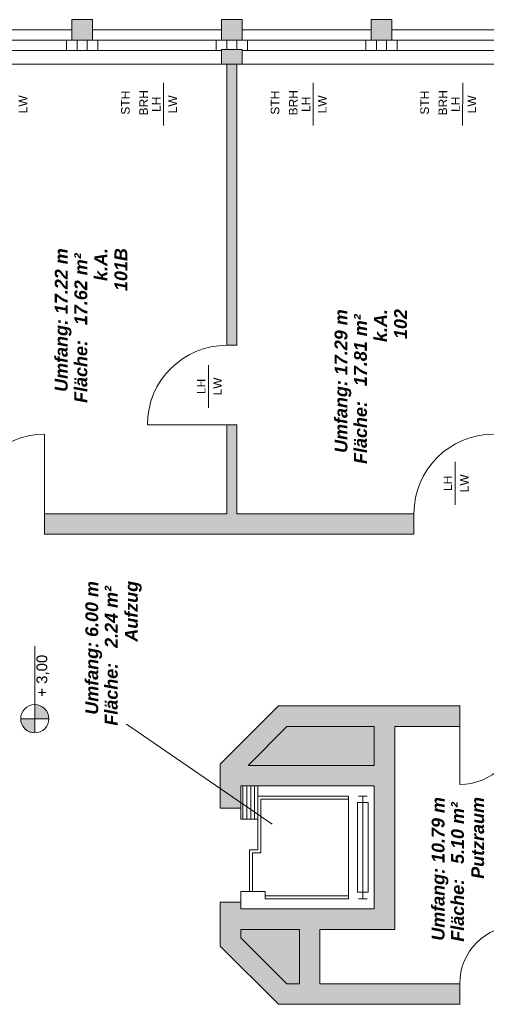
# Model space of a CAD drawing. Header units: metres. Extents: x -167 to 152, y -127 to 99.
# Tile 217 of 225: x 4.06 to 9.52, y 63.24 to 74.76. Entities that reach past the tile are written whole.
import ezdxf

# ---------------------------------------------------------------- set-up
doc = ezdxf.new("R2010")
doc.units = ezdxf.units.M
doc.linetypes.add('gestrichelt - 02', pattern=[4, 2, -2])
doc.layers.add('_OG 1 - B (3D)', color=7, linetype='Continuous', lineweight=9)
doc.layers.add('COE_Bestand-allg.', color=7, linetype='Continuous', lineweight=9)
doc.styles.add('Arial', font='arial.ttf')
doc.styles.add('Arial (bold italic)', font='arialbi.ttf')

# ---------------------------------------------------------------- blocks, each defined once
blk = doc.blocks.new('Group-17')
at = {"layer": 'COE_Bestand-allg.', "linetype": 'Continuous', "lineweight": 0, "transparency": 33554687}
for points in [[(4.91, 74.518), (4.91, 74.758), (4.67, 74.758), (4.67, 74.518)], [(6.66, 74.518), (6.66, 74.758), (6.42, 74.758), (6.42, 74.518)], [(8.41, 74.518), (8.41, 74.758), (8.17, 74.758), (8.17, 74.518)], [(6.66, 74.238), (6.66, 74.41), (6.42, 74.41), (6.42, 74.238)], [(6.597, 70.948), (6.597, 74.238), (6.482, 74.238), (6.482, 70.948)], [(8.67, 68.738), (8.67, 68.978), (6.597, 68.978), (6.597, 70.018), (6.482, 70.018), (6.482, 68.978), (4.35, 68.978), (4.35, 68.738)], [(9.205, 66.728), (7.085, 66.728), (6.405, 66.048), (6.405, 65.533), (6.645, 65.533), (6.645, 65.793), (8.205, 65.793), (8.205, 64.353), (6.645, 64.353), (6.645, 64.433), (6.405, 64.433), (6.405, 63.918), (7.085, 63.238), (9.205, 63.238), (9.205, 63.478), (7.57, 63.478), (7.57, 64.113), (8.445, 64.113), (8.445, 66.488), (9.205, 66.488)]]:
    blk.add_hatch(color=252, dxfattribs=at).paths.add_polyline_path(points)
h = blk.add_hatch(color=252, dxfattribs=at)
edge = h.paths.add_edge_path()
edge.add_arc((4.235, 66.579), 0.165, 0, 90)
edge.add_line((4.235, 66.744), (4.235, 66.579))
edge.add_line((4.235, 66.579), (4.4, 66.579))
h = blk.add_hatch(color=252, dxfattribs=at)
edge = h.paths.add_edge_path()
edge.add_line((4.235, 66.414), (4.235, 66.579))
edge.add_line((4.235, 66.579), (4.07, 66.579))
edge.add_arc((4.235, 66.579), 0.165, 180, 270)
at = {"layer": 'COE_Bestand-allg.', "color": 7, "linetype": 'Continuous', "lineweight": 9, "transparency": 33554687}
for p, q in [((4.67, 74.638), (3.16, 74.638)), ((4.91, 74.638), (6.42, 74.638)), ((8.17, 74.638), (6.66, 74.638)), ((8.41, 74.638), (9.92, 74.638)), ((4.607, 74.518), (3.223, 74.518)), ((4.67, 74.518), (4.607, 74.518)), ((4.607, 74.518), (4.607, 74.398)), ((4.732, 74.518), (4.732, 74.398)), ((4.847, 74.518), (4.847, 74.398)), ((4.91, 74.518), (4.972, 74.518)), ((4.972, 74.518), (4.972, 74.398)), ((4.972, 74.518), (6.357, 74.518)), ((6.42, 74.518), (6.357, 74.518)), ((6.357, 74.518), (6.357, 74.398)), ((6.482, 74.518), (6.482, 74.41)), ((6.597, 74.518), (6.597, 74.41)), ((6.66, 74.518), (6.723, 74.518)), ((8.107, 74.518), (6.723, 74.518)), ((6.723, 74.518), (6.723, 74.398)), ((8.17, 74.518), (8.107, 74.518)), ((8.107, 74.518), (8.107, 74.398)), ((8.232, 74.518), (8.232, 74.398)), ((8.347, 74.518), (8.347, 74.398)), ((8.41, 74.518), (8.472, 74.518)), ((8.472, 74.518), (8.472, 74.398)), ((8.472, 74.518), (9.857, 74.518)), ((4.607, 74.398), (3.223, 74.398)), ((4.732, 74.398), (4.607, 74.398)), ((4.847, 74.398), (4.732, 74.398)), ((4.847, 74.398), (4.972, 74.398)), ((4.972, 74.398), (6.357, 74.398)), ((6.42, 74.398), (6.357, 74.398)), ((6.66, 74.398), (6.723, 74.398)), ((8.107, 74.398), (6.723, 74.398)), ((8.232, 74.398), (8.107, 74.398)), ((8.347, 74.398), (8.232, 74.398)), ((8.347, 74.398), (8.472, 74.398)), ((8.472, 74.398), (9.857, 74.398)), ((6.42, 74.238), (3.16, 74.238)), ((6.482, 70.948), (6.482, 74.238)), ((6.597, 70.948), (6.597, 74.238)), ((9.92, 74.238), (6.66, 74.238)), ((5.739, 73.518), (5.741, 74.017)), ((7.489, 73.518), (7.491, 74.017)), ((9.239, 73.518), (9.241, 74.017)), ((6.482, 70.948), (6.597, 70.948)), ((6.266, 70.216), (6.266, 70.716)), ((6.482, 70.018), (5.552, 70.018)), ((6.482, 68.978), (6.482, 70.018)), ((6.482, 70.018), (6.597, 70.018)), ((6.597, 68.978), (6.597, 70.018)), ((4.35, 68.978), (4.35, 69.908)), ((9.151, 69.083), (9.151, 69.583)), ((4.35, 68.978), (6.482, 68.978)), ((4.35, 68.978), (4.35, 68.738)), ((6.597, 68.978), (8.67, 68.978)), ((8.67, 68.978), (8.67, 68.738)), ((4.35, 68.738), (8.67, 68.738)), ((4.235, 67.426), (4.235, 66.744)), ((4.235, 66.744), (4.235, 66.414)), ((7.085, 66.728), (6.405, 66.048)), ((7.085, 66.728), (9.205, 66.728)), ((9.205, 66.728), (9.205, 66.488)), ((4.07, 66.579), (4.4, 66.579)), ((5.307, 66.516), (7.011, 65.346)), ((7.184, 66.488), (6.729, 66.033)), ((7.184, 66.488), (8.205, 66.488)), ((8.205, 66.488), (8.205, 66.033)), ((8.445, 66.488), (8.445, 64.113)), ((8.445, 66.488), (9.205, 66.488)), ((9.205, 66.488), (9.205, 65.808)), ((6.405, 66.048), (6.405, 65.533)), ((6.729, 66.033), (8.205, 66.033)), ((6.645, 65.793), (6.645, 65.533)), ((6.645, 65.793), (8.205, 65.793)), ((8.205, 65.793), (8.205, 64.353)), ((6.845, 65.673), (7.905, 65.673)), ((6.845, 65.673), (6.845, 65.043)), ((7.905, 65.673), (7.905, 64.473)), ((8.122, 65.673), (8.022, 65.673)), ((8.072, 65.598), (8.072, 65.673)), ((6.88, 65.638), (7.905, 65.638)), ((6.88, 65.638), (6.88, 65.008)), ((8.072, 65.598), (8.072, 64.548)), ((6.405, 65.533), (6.645, 65.533)), ((6.745, 65.043), (6.745, 64.558)), ((6.745, 65.043), (6.845, 65.043)), ((6.78, 65.008), (6.78, 64.558)), ((6.78, 65.008), (6.88, 65.008)), ((6.645, 64.558), (6.93, 64.558)), ((6.645, 64.558), (6.645, 64.433)), ((6.93, 64.558), (6.93, 64.473)), ((8.072, 64.548), (8.072, 64.473)), ((6.405, 64.433), (6.405, 63.918)), ((6.405, 64.433), (6.645, 64.433)), ((6.645, 64.433), (6.645, 64.353)), ((6.93, 64.508), (7.905, 64.508)), ((6.93, 64.473), (7.905, 64.473)), ((8.122, 64.473), (8.022, 64.473)), ((6.645, 64.353), (8.205, 64.353)), ((6.645, 64.113), (6.645, 64.017)), ((6.645, 64.113), (7.33, 64.113)), ((7.33, 64.113), (7.33, 63.478)), ((7.57, 64.113), (8.445, 64.113)), ((7.57, 64.113), (7.57, 63.478)), ((6.645, 64.017), (7.184, 63.478)), ((6.405, 63.918), (7.085, 63.238)), ((7.184, 63.478), (7.33, 63.478)), ((7.57, 63.478), (9.205, 63.478)), ((9.205, 63.478), (9.205, 63.238)), ((7.085, 63.238), (9.205, 63.238))]:
    blk.add_line(p, q, dxfattribs=at)
at = {"layer": 'COE_Bestand-allg.', "color": 7, "linetype": 'gestrichelt - 02', "lineweight": 9, "transparency": 33554687}
for p, q in [((6.67, 65.403), (6.67, 65.793)), ((6.715, 65.403), (6.715, 65.793)), ((6.76, 65.403), (6.76, 65.793)), ((6.805, 65.403), (6.805, 65.793)), ((6.845, 65.656), (6.845, 65.793))]:
    blk.add_line(p, q, dxfattribs=at)
at = {"layer": 'COE_Bestand-allg.', "color": 7, "linetype": 'Continuous', "lineweight": 9, "transparency": 33554687, "flags": 128}
for points in [[(4.91, 74.518), (4.91, 74.758), (4.67, 74.758), (4.67, 74.518)], [(4.67, 74.518), (4.91, 74.518), (4.91, 74.758), (4.67, 74.758)], [(6.66, 74.518), (6.66, 74.758), (6.42, 74.758), (6.42, 74.518)], [(6.66, 74.518), (6.42, 74.518), (6.42, 74.758), (6.66, 74.758)], [(8.41, 74.518), (8.41, 74.758), (8.17, 74.758), (8.17, 74.518)], [(8.17, 74.518), (8.41, 74.518), (8.41, 74.758), (8.17, 74.758)], [(6.66, 74.238), (6.66, 74.41), (6.42, 74.41), (6.42, 74.238)], [(6.66, 74.238), (6.42, 74.238), (6.42, 74.41), (6.66, 74.41)], [(6.597, 70.948), (6.597, 74.238), (6.482, 74.238), (6.482, 70.948)], [(8.67, 68.738), (8.67, 68.978), (6.597, 68.978), (6.597, 70.018), (6.482, 70.018), (6.482, 68.978), (4.35, 68.978), (4.35, 68.738)], [(9.205, 66.728), (7.085, 66.728), (6.405, 66.048), (6.405, 65.533), (6.645, 65.533), (6.645, 65.793), (8.205, 65.793), (8.205, 64.353), (6.645, 64.353), (6.645, 64.433), (6.405, 64.433), (6.405, 63.918), (7.085, 63.238), (9.205, 63.238), (9.205, 63.478), (7.57, 63.478), (7.57, 64.113), (8.445, 64.113), (8.445, 66.488), (9.205, 66.488)], [(8.135, 65.598), (8.01, 65.598), (8.01, 64.548), (8.135, 64.548)]]:
    blk.add_lwpolyline(points, close=True, dxfattribs=at)
for points in [[(4.4, 66.579, 0.414214), (4.235, 66.744), (4.235, 66.579)], [(4.235, 66.414), (4.235, 66.579), (4.07, 66.579, 0.414214)]]:
    blk.add_lwpolyline(points, format="xyb", close=True, dxfattribs=at)
blk.add_lwpolyline([(6.645, 65.533), (6.645, 65.403), (6.845, 65.403)], dxfattribs=at)
at = {"layer": 'COE_Bestand-allg.', "color": 7, "linetype": 'Continuous', "lineweight": 9, "transparency": 33554687}
blk.add_circle((4.235, 66.579), 0.165, dxfattribs=at)
for centre, radius, start, end in [((6.482, 70.018), 0.93, 90, 180), ((4.35, 68.978), 0.93, 90, 180), ((9.6, 68.978), 0.93, 90, 180), ((9.205, 66.488), 0.68, 270, 0), ((9.885, 63.478), 0.68, 90, 180)]:
    blk.add_arc(centre, radius, start, end, dxfattribs=at)
at = {"layer": 'COE_Bestand-allg.', "color": 7, "transparency": 33554687}
for s, insert, char_height, attachment_point, rotation, line_spacing_factor, style in [('LW', (4.147, 73.767), 0.1002, 8, 89.8159, 0.25, 'Arial'), ('STH', (5.245, 73.787), 0.1002, 2, 89.6286, 0.25, 'Arial'), ('BRH', (5.558, 73.785), 0.1002, 8, 89.6286, 0.25, 'Arial'), ('LW', (5.897, 73.767), 0.1002, 8, 89.8159, 0.25, 'Arial'), ('STH', (6.995, 73.787), 0.1002, 2, 89.6286, 0.25, 'Arial'), ('BRH', (7.308, 73.785), 0.1002, 8, 89.6286, 0.25, 'Arial'), ('LW', (7.647, 73.767), 0.1002, 8, 89.8159, 0.25, 'Arial'), ('STH', (8.745, 73.787), 0.1002, 2, 89.6286, 0.25, 'Arial'), ('BRH', (9.058, 73.785), 0.1002, 8, 89.6286, 0.25, 'Arial'), ('LW', (9.397, 73.767), 0.1002, 8, 89.8159, 0.25, 'Arial'), ('LH', (5.606, 73.768), 0.1002, 2, 89.8159, 0.25, 'Arial'), ('LH', (7.356, 73.768), 0.1002, 2, 89.8159, 0.25, 'Arial'), ('LH', (9.106, 73.768), 0.1002, 2, 89.8159, 0.25, 'Arial'), ('k.A.', (4.933, 71.7), 0.1503, 1, 90, 0.25, 'Arial (bold italic)'), ('101B', (5.167, 71.583), 0.1503, 1, 90, 0.25, 'Arial (bold italic)'), ('Umfang: 17.22 m', (4.469, 70.403), 0.15027, 1, 90, 0.25, 'Arial (bold italic)'), ('Fläche:   17.62 m² ', (4.698, 70.274), 0.15027, 1, 90, 0.25, 'Arial (bold italic)'), ('k.A.', (8.204, 70.986), 0.1503, 1, 90, 0.25, 'Arial (bold italic)'), ('102', (8.438, 71.021), 0.1503, 1, 90, 0.25, 'Arial (bold italic)'), ('Umfang: 17.29 m', (7.741, 69.689), 0.15027, 1, 90, 0.25, 'Arial (bold italic)'), ('Fläche:   17.81 m² ', (7.969, 69.56), 0.15027, 1, 90, 0.25, 'Arial (bold italic)'), ('LH', (6.131, 70.466), 0.1002, 2, 90, 0.25, 'Arial'), ('LW', (6.422, 70.466), 0.1002, 8, 90, 0.25, 'Arial'), ('LH', (9.016, 69.333), 0.1002, 2, 90, 0.25, 'Arial'), ('LW', (9.308, 69.333), 0.1002, 8, 90, 0.25, 'Arial'), ('Umfang: 6.00 m', (4.826, 66.626), 0.15027, 1, 90, 0.25, 'Arial (bold italic)'), ('Aufzug', (5.289, 67.48), 0.1503, 1, 90, 0.25, 'Arial (bold italic)'), ('Fläche:   2.24 m² ', (5.054, 66.498), 0.15027, 1, 90, 0.25, 'Arial (bold italic)'), ('+ 3,00', (4.255, 66.836), 0.1252, 1, 90, 1.002187, 'Arial'), ('Umfang: 10.79 m', (8.877, 63.982), 0.15027, 1, 90, 0.25, 'Arial (bold italic)'), ('Putzraum', (9.34, 64.706), 0.1503, 1, 90, 0.25, 'Arial (bold italic)'), ('Fläche:   5.10 m² ', (9.105, 63.97), 0.15027, 1, 90, 0.25, 'Arial (bold italic)')]:
    blk.add_mtext(s, dxfattribs=dict(at, insert=insert, char_height=char_height, attachment_point=attachment_point, rotation=rotation, line_spacing_factor=line_spacing_factor, style=style))
blk = doc.blocks.new('OG 1 - B (3D)')
at = {"layer": 'COE_Bestand-allg.', "color": 7, "transparency": 33554687}
blk.add_blockref('Group-17', (0, 0), dxfattribs=at)

msp = doc.modelspace()

# ---------------------------------------------------------------- block references
at = {"layer": '_OG 1 - B (3D)'}
msp.add_blockref('OG 1 - B (3D)', (0, 0), dxfattribs=at)

doc.saveas('drawing.dxf')
